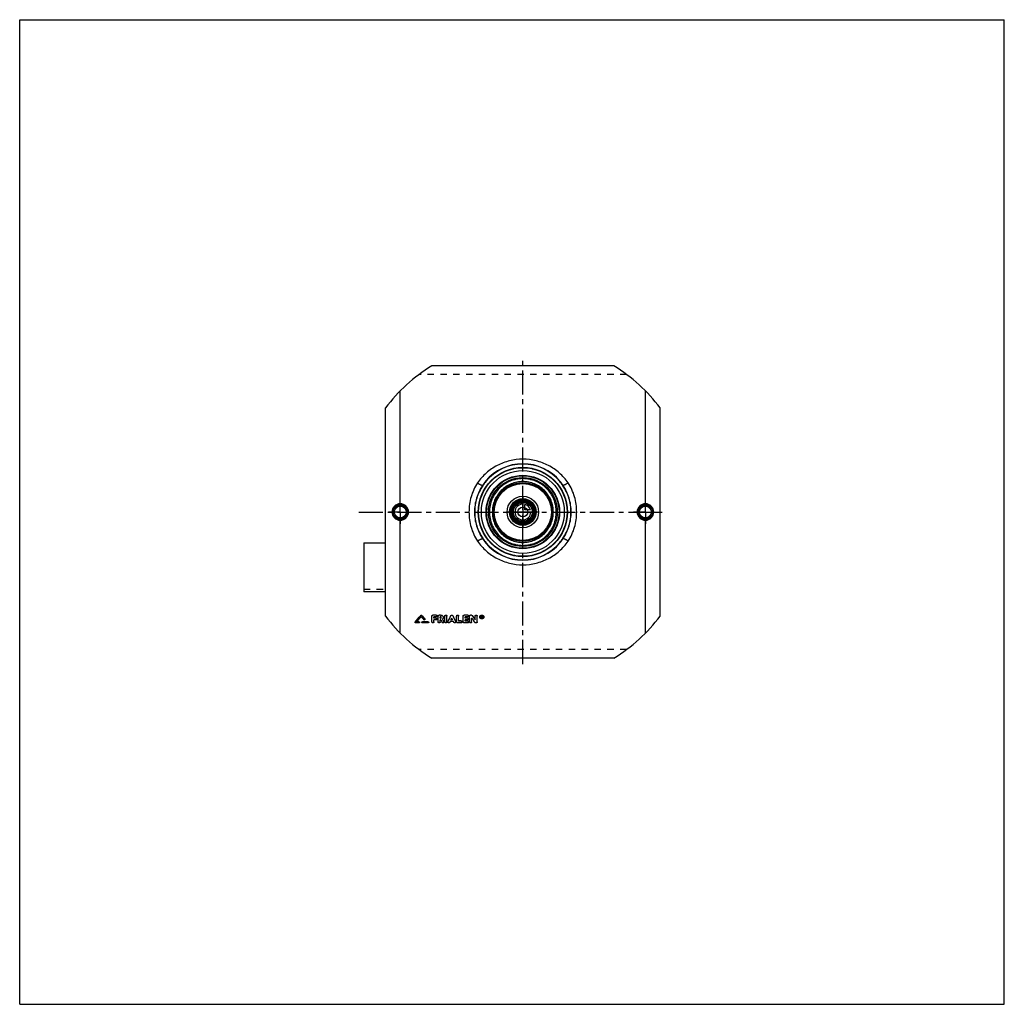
# Model space of a CAD drawing. Header units: millimetres. Extents: x 0 to 1000, y 0 to 1000.
import ezdxf

# ---------------------------------------------------------------- set-up
doc = ezdxf.new("R2010")
doc.units = ezdxf.units.MM
doc.header["$LTSCALE"] = 65.185185
doc.linetypes.add('CENTER', pattern=[0.6, 0.375, -0.075, 0.075, -0.075])
doc.linetypes.add('HIDDEN', pattern=[0.2, 0.1, -0.1])
doc.layers.get('0').update_dxf_attribs({"linetype": 'CONTINUOUS'})
for name, color, linetype in [('ACHSEN_S', 7, 'CONTINUOUS'), ('FASEN', 7, 'CONTINUOUS'), ('KOERPER', 7, 'CONTINUOUS'), ('KONST.EL_MIT_GEO', 7, 'CONTINUOUS'), ('KURVEN', 7, 'CONTINUOUS')]:
    doc.layers.add(name, color=color, linetype=linetype)

msp = doc.modelspace()

# ---------------------------------------------------------------- linework, layer by layer
at = {"color": 7, "linetype": 'Continuous'}
for p, q in [((0, 0), (0, 1000)), ((0, 1000), (1000, 1000)), ((1000, 0), (1000, 1000)), ((0, 0), (1000, 0))]:
    msp.add_line(p, q, dxfattribs=at)
at = {"layer": 'ACHSEN_S', "color": 2, "linetype": 'CENTER'}
for p, q in [((511, 345.6), (511, 657.2)), ((344.5, 500), (655.5, 500))]:
    msp.add_line(p, q, dxfattribs=at)
at = {"layer": 'FASEN', "color": 7, "linetype": 'Continuous'}
for radius in [45, 42.1]:
    msp.add_circle((511, 500), radius, dxfattribs=at)
at = {"layer": 'KOERPER', "color": 2, "linetype": 'CENTER'}
for p, q in [((386.5, 500), (386.5, 512)), ((635.5, 500), (635.5, 512)), ((386.5, 500), (374.5, 500)), ((386.5, 500), (386.5, 488)), ((386.5, 500), (398.5, 500)), ((635.5, 500), (623.5, 500)), ((635.5, 500), (647.5, 500)), ((635.5, 500), (635.5, 488))]:
    msp.add_line(p, q, dxfattribs=at)
at = {"layer": 'KOERPER', "color": 8, "linetype": 'HIDDEN'}
for p in [(349.5, 421.6), (371.5, 418.8)]:
    msp.add_line(p, (371.5, 421.6), dxfattribs=at)
at = {"layer": 'KOERPER', "color": 7, "linetype": 'Continuous'}
msp.add_line((371.5, 418.8), (349.5, 418.8), dxfattribs=at)
msp.add_circle((511, 500), 11.7, dxfattribs=at)
at = {"layer": 'KONST.EL_MIT_GEO', "color": 7, "linetype": 'Continuous'}
for p, q in [((603.6, 648.5), (418.4, 648.5)), ((386.5, 508.4), (386.5, 623)), ((635.5, 508.4), (635.5, 623)), ((371.5, 394.3), (371.5, 605.7)), ((650.5, 394.3), (650.5, 605.7)), ((473.5, 531), (473.3, 531.2)), ((548.5, 531), (548.7, 531.2)), ((386.5, 377), (386.5, 491.6)), ((635.5, 377), (635.5, 491.6)), ((349.5, 468.6), (349.5, 418.8)), ((349.5, 468.6), (371.5, 468.6)), ((473.5, 469), (473.3, 468.8)), ((548.5, 469), (548.7, 468.8)), ((407.3, 395.1), (407.3, 394.9)), ((408.2, 395.1), (408.2, 394.9)), ((411.4, 391.3), (411.4, 391.2)), ((418.7, 388.2), (418.7, 394.3)), ((423, 395.3), (419.7, 395.3)), ((419.7, 395.3), (419.7, 395.2)), ((423, 395.2), (419.7, 395.2)), ((423, 393.4), (420.7, 393.4)), ((420.7, 392.2), (420.7, 393.4)), ((422.7, 392.3), (420.7, 392.3)), ((422.7, 392.2), (420.7, 392.2)), ((422.7, 390.4), (420.7, 390.4)), ((420.7, 388.2), (420.7, 390.4)), ((422.7, 392.3), (422.7, 392.2)), ((423, 395.3), (423, 395.2)), ((425, 388.2), (425, 394.3)), ((427.5, 395.3), (426, 395.3)), ((426, 395.3), (426, 395.2)), ((427.5, 395.2), (426, 395.2)), ((427.5, 393.4), (427, 393.4)), ((427, 392.2), (427, 393.4)), ((427.5, 392.3), (427, 392.3)), ((427.5, 392.2), (427, 392.2)), ((427.7, 390.4), (427, 390.4)), ((427, 388.2), (427, 390.4)), ((427.5, 395.3), (427.5, 395.2)), ((427.5, 392.3), (427.5, 392.2)), ((431.9, 388.2), (431.9, 394.3)), ((433.9, 388.2), (433.9, 394.3)), ((437.9, 394.8), (437.9, 394.6)), ((439.7, 390.4), (438, 390.4)), ((439.6, 390.5), (438.1, 390.5)), ((439.8, 394.8), (439.8, 394.6)), ((443.8, 388.2), (443.8, 394.3)), ((445.8, 389.1), (445.8, 394.3)), ((450.4, 388.2), (450.4, 394.3)), ((455.1, 395.3), (451.4, 395.3)), ((451.4, 395.3), (451.4, 395.2)), ((455.1, 395.2), (451.4, 395.2)), ((455.1, 393.4), (452.4, 393.4)), ((452.4, 392.2), (452.4, 393.4)), ((454.7, 392.3), (452.4, 392.3)), ((454.7, 392.2), (452.4, 392.2)), ((454.7, 390.4), (452.4, 390.4)), ((452.4, 389.1), (452.4, 390.4)), ((454.7, 392.3), (454.7, 392.2)), ((455.1, 395.3), (455.1, 395.2)), ((457, 388.2), (457, 394.3)), ((458.7, 395.3), (458, 395.3)), ((458, 395.3), (458, 395.2)), ((458.7, 395.2), (458, 395.2)), ((458.7, 395.3), (458.7, 395.2)), ((459, 388.2), (459, 392.1)), ((459.5, 394.9), (459.5, 394.8)), ((462.6, 390.4), (462.6, 394.3)), ((464.6, 388.2), (464.6, 394.3)), ((469.3, 394.4), (468.9, 394.4)), ((468.9, 392.2), (468.9, 394.4)), ((469.3, 394.3), (468.9, 394.3)), ((469.2, 392.2), (468.9, 392.2)), ((469.3, 394), (469.2, 394)), ((469.2, 393.4), (469.2, 394)), ((469.3, 393.5), (469.2, 393.5)), ((469.3, 393.4), (469.2, 393.4)), ((469.3, 393.1), (469.2, 393.1)), ((469.2, 392.2), (469.2, 393.1)), ((469.3, 394.4), (469.3, 394.3)), ((469.3, 393.5), (469.3, 393.4)), ((469.5, 393.6), (469.5, 393.8)), ((469.8, 392.2), (469.5, 392.2)), ((469.8, 392.4), (469.6, 393.2)), ((469.8, 393.6), (469.8, 393.8)), ((469.8, 392.4), (469.8, 392.2)), ((401.6, 388.3), (401.6, 388.2)), ((405.5, 387.4), (402.1, 387.4)), ((405.5, 388.4), (403.2, 388.4)), ((405.5, 388.5), (403.3, 388.5)), ((405.5, 388.5), (405.5, 388.4)), ((414.8, 388.5), (409, 388.5)), ((409, 388.5), (409, 388.4)), ((414.8, 388.4), (409, 388.4)), ((414.8, 387.4), (409, 387.4)), ((414.8, 388.5), (414.8, 388.4)), ((430.8, 388.8), (430.8, 388.6)), ((434.9, 388.7), (434.9, 388.6)), ((436.8, 387.9), (437.1, 388.7)), ((440.6, 388.7), (437.1, 388.7)), ((440.9, 387.9), (440.6, 388.7)), ((442.8, 388.7), (442.8, 388.6)), ((448.5, 387.4), (444.8, 387.4)), ((448.5, 389.3), (445.8, 389.3)), ((448.5, 389.1), (445.8, 389.1)), ((448.5, 389.3), (448.5, 389.1)), ((455.1, 387.4), (451.4, 387.4)), ((455.1, 389.3), (452.4, 389.3)), ((455.1, 389.1), (452.4, 389.1)), ((455.1, 389.3), (455.1, 389.1)), ((463.6, 387.4), (463, 387.4)), ((603.6, 351.5), (418.4, 351.5))]:
    msp.add_line(p, q, dxfattribs=at)
at = {"layer": 'KONST.EL_MIT_GEO', "color": 8, "linetype": 'HIDDEN'}
for p, q in [((616.3, 639.8), (405.7, 639.8)), ((407.8, 393.9), (407.8, 393.8)), ((410.5, 390.7), (410.5, 390.6)), ((411.5, 390.9), (411.5, 391)), ((418.7, 394.4), (418.7, 394.3)), ((423, 393.5), (420.7, 393.5)), ((420.7, 393.5), (420.7, 393.4)), ((422.7, 390.5), (420.7, 390.5)), ((420.7, 390.5), (420.7, 390.4)), ((422.7, 390.5), (422.7, 390.4)), ((423, 393.5), (423, 393.4)), ((423.7, 391.3), (423.7, 391.4)), ((424, 394.3), (424, 394.4)), ((425, 394.4), (425, 394.3)), ((427.5, 393.5), (427, 393.5)), ((427, 393.5), (427, 393.4)), ((427.7, 390.5), (427, 390.5)), ((427, 390.5), (427, 390.4)), ((427.5, 393.5), (427.5, 393.4)), ((427.7, 390.5), (427.7, 390.4)), ((428.2, 392.8), (428.2, 392.9)), ((429.5, 391.3), (429.5, 391.1)), ((429.5, 391.2), (429.5, 391.3)), ((429.5, 391.2), (429.5, 391.2)), ((430.2, 392.8), (430.2, 392.9)), ((431.9, 394.4), (431.9, 394.3)), ((433.9, 394.4), (433.9, 394.3)), ((438.1, 390.5), (438, 390.5)), ((438, 390.5), (438, 390.4)), ((438.9, 392.2), (438.9, 392.1)), ((439.7, 390.5), (439.6, 390.5)), ((439.7, 390.5), (439.7, 390.4)), ((443.8, 394.4), (443.8, 394.3)), ((445.8, 394.4), (445.8, 394.3)), ((450.4, 394.4), (450.4, 394.3)), ((455.1, 393.5), (452.4, 393.5)), ((452.4, 393.5), (452.4, 393.4)), ((454.7, 390.5), (452.4, 390.5)), ((452.4, 390.5), (452.4, 390.4)), ((454.7, 390.5), (454.7, 390.4)), ((455.1, 393.5), (455.1, 393.4)), ((455.7, 391.3), (455.7, 391.4)), ((456.1, 394.3), (456.1, 394.4)), ((457, 394.4), (457, 394.3)), ((459, 392.3), (459, 392.1)), ((462.6, 394.4), (462.6, 394.3)), ((464.6, 394.4), (464.6, 394.3)), ((467.2, 393.4), (467.2, 393.3)), ((467.7, 393.4), (467.7, 393.3)), ((469.2, 392.4), (468.9, 392.4)), ((469.3, 394.1), (469.2, 394.1)), ((469.2, 394.1), (469.2, 394)), ((469.3, 393.2), (469.2, 393.2)), ((469.2, 393.2), (469.2, 393.1)), ((469.3, 394.1), (469.3, 394)), ((469.3, 393.2), (469.3, 393.1)), ((469.5, 392.4), (469.3, 393.2)), ((469.5, 393.9), (469.5, 393.8)), ((469.8, 392.4), (469.5, 392.4)), ((469.5, 392.4), (469.5, 392.2)), ((469.6, 393.3), (469.6, 393.2)), ((469.6, 393.2), (469.6, 393.3)), ((469.6, 393.2), (469.6, 393.2)), ((469.8, 393.9), (469.8, 393.8)), ((471, 393.4), (471, 393.3)), ((471.5, 393.4), (471.5, 393.3)), ((401.5, 388), (401.5, 387.9)), ((405.5, 387.5), (402.1, 387.5)), ((402.1, 387.5), (402.1, 387.4)), ((403.3, 388.5), (403.2, 388.5)), ((403.2, 388.5), (403.2, 388.4)), ((405.5, 387.5), (405.5, 387.4)), ((406.1, 387.9), (406.1, 388)), ((408.4, 388), (408.4, 387.9)), ((414.8, 387.5), (409, 387.5)), ((409, 387.5), (409, 387.4)), ((414.8, 387.5), (414.8, 387.4)), ((415.4, 387.9), (415.4, 388)), ((429, 388), (429, 387.9)), ((430.9, 388.2), (430.9, 388.4)), ((434.9, 388.4), (434.9, 388.2)), ((436.8, 388), (437.1, 388.8)), ((436.8, 388), (436.8, 387.9)), ((440.6, 388.8), (437.1, 388.8)), ((437.1, 388.8), (437.1, 388.7)), ((440.6, 388.8), (440.6, 388.7)), ((440.9, 388), (440.6, 388.8)), ((440.9, 388), (440.9, 387.9)), ((442.8, 388.2), (442.8, 388.4)), ((448.5, 387.5), (444.8, 387.5)), ((444.8, 387.5), (444.8, 387.4)), ((448.5, 387.5), (448.5, 387.4)), ((449.4, 388.2), (449.4, 388.4)), ((455.1, 387.5), (451.4, 387.5)), ((451.4, 387.5), (451.4, 387.4)), ((455.1, 387.5), (455.1, 387.4)), ((456.1, 388.2), (456.1, 388.4)), ((462.1, 387.9), (462.1, 387.8)), ((463.6, 387.5), (463, 387.5)), ((463, 387.5), (463, 387.4)), ((463.6, 387.5), (463.6, 387.4)), ((616.3, 360.2), (405.7, 360.2))]:
    msp.add_line(p, q, dxfattribs=at)
at = {"layer": 'KONST.EL_MIT_GEO', "color": 7, "linetype": 'Continuous'}
for centre, radius in [((511, 500), 45.3), ((511, 500), 37.3), ((511, 500), 36.8), ((511, 500), 35), ((511, 500), 30), ((511, 500), 29), ((511, 500), 13.5), ((511, 500), 12.5), ((511, 500), 11.3), ((511, 500), 10.3), ((386.5, 500), 7.05), ((386.5, 500), 6.05), ((511, 500), 5), ((635.5, 500), 7.05), ((635.5, 500), 6.05)]:
    msp.add_circle(centre, radius, dxfattribs=at)
at = {"layer": 'KONST.EL_MIT_GEO', "color": 8, "linetype": 'HIDDEN'}
msp.add_circle((511, 500), 45, dxfattribs=at)
at = {"layer": 'KONST.EL_MIT_GEO', "color": 7, "linetype": 'Continuous'}
for centre, radius, start, end in [((511, 500), 175, 121.9426, 142.8581), ((511, 500), 175, 37.1419, 58.0574), ((511, 500), 49, 39.6163, 140.3837), ((511, 500), 48.7, 39.6163, 140.3837), ((514.2, 497.4), 53.1, 140.3969, 146.2366), ((515.6, 496.2), 54.7, 140.4014, 146.0674), ((506.4, 496.2), 54.7, 33.9325, 39.5987), ((507.8, 497.4), 53.1, 33.7633, 39.6032), ((386.5, 500), 7.43, 90.0315, 180.033), ((386.5, 500), 7.43, 359.9668, 90.2644), ((635.5, 500), 7.43, 89.7356, 180.0332), ((635.5, 500), 7.43, 359.9671, 89.9684), ((386.5, 500), 7.43, 179.9671, 269.9684), ((386.5, 500), 7.43, 269.7356, 0.0332), ((635.5, 500), 7.43, 179.967, 270.2642), ((635.5, 500), 7.43, 270.0315, 0.033), ((514.2, 502.6), 53.1, 213.7633, 219.6032), ((515.6, 503.8), 54.7, 213.9325, 219.5987), ((506.4, 503.8), 54.7, 320.4014, 326.0674), ((507.8, 502.6), 53.1, 320.3969, 326.2366), ((511, 500), 49, 219.6163, 320.3837), ((511, 500), 48.7, 219.6163, 320.3837), ((511, 500), 175, 217.1419, 238.0574), ((-353.7, 1026.7), 989, 319.7946, 320.3047), ((-354.9, 1026.8), 990, 319.8311, 320.3411), ((-352.3, 1025.8), 988.4, 319.8466, 320.2557), ((1172.1, 1029.4), 994.1, 219.7451, 219.9884), ((1175.1, 1031.7), 996.7, 219.6966, 219.9788), ((1176.3, 1031.7), 997.6, 219.6602, 219.9424), ((1322.6, 863), 1012.1, 207.8398, 208.0011), ((1326.7, 864.8), 1014.6, 207.8313, 207.9845), ((1328.9, 865.2), 1016.7, 207.7938, 207.9538), ((-499.2, 857.1), 1045, 333.3703, 333.7397), ((-501.2, 857.4), 1046.9, 333.4, 333.7691), ((1376.9, 857.1), 1045, 206.2603, 206.6297), ((1378.9, 857.4), 1046.9, 206.2309, 206.6), ((1246.8, 947.1), 963.6, 215.1605, 215.4784), ((1258.2, 954.4), 975.2, 215.01, 215.3253), ((1259.6, 954.5), 976.4, 214.9752, 215.2903), ((469, 393.4), 1.3, 182.8688, 193.6955), ((469.3, 393.7), 0.285, 270.1676, 275.5247), ((469.7, 393.4), 1.29, 346.3158, 357.1085), ((511, 500), 175, 301.9426, 322.8581)]:
    msp.add_arc(centre, radius, start, end, dxfattribs=at)
at = {"layer": 'KONST.EL_MIT_GEO', "color": 8, "linetype": 'HIDDEN'}
for centre, radius, start, end in [((-351.1, 1025.8), 987.5, 319.8101, 320.2193), ((1170.9, 1029.4), 993.1, 219.7815, 220.0248), ((1320.8, 862.8), 1010.3, 207.8703, 208.0318), ((427.7, 392.9), 0.553, 352.8233, 0.0046), ((1245.5, 947), 962.4, 215.1954, 215.5134), ((469, 393.4), 1.33, 179.9924, 182.8432), ((469.3, 393.7), 0.2, 353.3647, 0.0414), ((469.7, 393.4), 1.33, 357.1313, 0.0078)]:
    msp.add_arc(centre, radius, start, end, dxfattribs=at)
at = {"layer": 'KONST.EL_MIT_GEO', "color": 7, "linetype": 'Continuous'}
for centre, start_param in [((469.5, 500), -4.25373), ((469.8, 500), -4.25419)]:
    msp.add_ellipse(centre, major_axis=(-46.1, 232.3), ratio=0.09897, start_param=start_param, end_param=-4.24957, dxfattribs=at)
for points, knots in [([(511, 553.6), (506.5, 553.6), (497.5, 552.5), (484.7, 547.7), (473.5, 540), (467.6, 533.2), (465.1, 529.5)], [0, 0, 0, 0, 0.25087, 0.50111, 0.75063, 1, 1, 1, 1]), ([(556.9, 529.5), (554.4, 533.2), (548.5, 540), (537.3, 547.7), (524.5, 552.5), (515.5, 553.6), (511, 553.6)], [0, 0, 0, 0, 0.24937, 0.49889, 0.74912, 1, 1, 1, 1]), ([(545, 500), (545, 502.2), (544.6, 506.7), (542.6, 513.1), (539.5, 519), (535.2, 524.1), (530, 528.3), (524.1, 531.5), (517.7, 533.4), (511, 534.1), (504.4, 533.4), (498, 531.5), (492.1, 528.3), (486.9, 524.1), (482.6, 519), (479.4, 513.1), (477.5, 506.7), (477, 502.2), (477, 500)], [0, 0, 0, 0, 0.06258, 0.12511, 0.18757, 0.25, 0.31242, 0.37489, 0.43742, 0.5, 0.56258, 0.62511, 0.68758, 0.75, 0.81243, 0.87489, 0.93742, 1, 1, 1, 1]), ([(542, 500), (542, 502), (541.6, 506.1), (539.8, 511.9), (536.9, 517.3), (533, 522), (528.3, 525.8), (522.9, 528.7), (517.1, 530.5), (511, 531.1), (504.9, 530.5), (499.1, 528.7), (493.7, 525.8), (489, 522), (485.1, 517.3), (482.2, 511.9), (480.4, 506.1), (480, 502), (480, 500)], [0, 0, 0, 0, 0.06256, 0.12509, 0.18756, 0.25, 0.31243, 0.37491, 0.43744, 0.5, 0.56256, 0.62509, 0.68757, 0.75, 0.81244, 0.87491, 0.93744, 1, 1, 1, 1]), ([(465.1, 529.5), (463.6, 527.3), (461, 522.8), (458.3, 515.5), (456.7, 507.8), (456.1, 500), (456.7, 492.2), (458.3, 484.5), (461, 477.2), (463.6, 472.7), (465.1, 470.5)], [0, 0, 0, 0, 0.12467, 0.24958, 0.37472, 0.5, 0.62528, 0.75042, 0.87533, 1, 1, 1, 1]), ([(470, 526.9), (468.7, 524.9), (466.4, 520.8), (463, 511.9), (461.2, 500), (463, 488.1), (466.4, 479.2), (468.7, 475.1), (470, 473.1)], [0, 0, 0, 0, 0.12515, 0.25031, 0.5, 0.74969, 0.87485, 1, 1, 1, 1]), ([(470.3, 526.7), (469, 524.7), (466.6, 520.6), (464, 514), (462.5, 507.1), (461.9, 500), (462.5, 492.9), (464, 486), (466.6, 479.4), (469, 475.3), (470.3, 473.3)], [0, 0, 0, 0, 0.12499, 0.24998, 0.37499, 0.5, 0.62501, 0.75002, 0.87501, 1, 1, 1, 1]), ([(465.1, 529.5), (465.6, 529.1), (466.5, 528.6), (467.6, 527.9), (468.3, 527.6), (468.9, 527.3), (469.4, 527), (469.7, 526.9), (469.9, 526.9), (470, 526.9), (470, 526.9)], [0, 0, 0, 0, 0.36409, 0.52861, 0.67459, 0.79762, 0.8941, 0.96158, 0.98424, 1, 1, 1, 1]), ([(470.3, 526.7), (470.2, 526.7), (470.1, 526.8), (470, 526.9), (470, 526.9)], [0, 0, 0, 0, 0.67399, 1, 1, 1, 1]), ([(551.7, 526.7), (551.8, 526.7), (551.9, 526.8), (552, 526.9), (552, 526.9)], [0, 0, 0, 0, 0.674, 1, 1, 1, 1]), ([(551.7, 473.3), (553, 475.3), (555.4, 479.4), (558, 486), (559.5, 492.9), (560.1, 500), (559.5, 507.1), (558, 514), (555.4, 520.6), (553, 524.7), (551.7, 526.7)], [0, 0, 0, 0, 0.12499, 0.24998, 0.37499, 0.5, 0.62501, 0.75002, 0.87501, 1, 1, 1, 1]), ([(556.9, 529.5), (556.4, 529.1), (555.5, 528.6), (554.4, 527.9), (553.7, 527.6), (553.1, 527.3), (552.6, 527), (552.3, 526.9), (552.1, 526.9), (552, 526.9), (552, 526.9)], [0, 0, 0, 0, 0.36409, 0.52861, 0.67459, 0.79762, 0.8941, 0.96158, 0.98424, 1, 1, 1, 1]), ([(552, 473.1), (553.3, 475.1), (555.6, 479.2), (559, 488.1), (560.8, 500), (559, 511.9), (555.6, 520.8), (553.3, 524.9), (552, 526.9)], [0, 0, 0, 0, 0.12515, 0.25031, 0.5, 0.74969, 0.87485, 1, 1, 1, 1]), ([(556.9, 470.5), (558.4, 472.7), (561, 477.2), (563.7, 484.5), (565.3, 492.2), (565.9, 500), (565.3, 507.8), (563.7, 515.5), (561, 522.8), (558.4, 527.3), (556.9, 529.5)], [0, 0, 0, 0, 0.12467, 0.24958, 0.37472, 0.5, 0.62528, 0.75042, 0.87533, 1, 1, 1, 1]), ([(386.5, 508.4), (385.4, 508.4), (383.2, 507.9), (380.4, 506.1), (378.6, 503.3), (378.1, 501.1), (378.1, 500)], [0, 0, 0, 0, 0.24958, 0.49952, 0.74971, 1, 1, 1, 1]), ([(378.1, 500), (378.1, 498.9), (378.6, 496.7), (380.4, 493.9), (383.2, 492.1), (385.4, 491.6), (386.5, 491.6)], [0, 0, 0, 0, 0.25029, 0.50048, 0.75042, 1, 1, 1, 1]), ([(386.5, 508.4), (386.5, 508.3), (386.5, 508.1), (386.5, 507.9), (386.5, 507.7), (386.5, 507.6), (386.5, 507.5), (386.5, 507.5), (386.5, 507.4), (386.5, 507.4)], [0, 0, 0, 0, 0.3728, 0.54121, 0.68986, 0.81365, 0.90842, 0.97109, 1, 1, 1, 1]), ([(394.9, 500), (394.9, 501.1), (394.5, 503.3), (392.6, 506.1), (389.8, 508), (387.6, 508.4), (386.5, 508.4)], [0, 0, 0, 0, 0.25, 0.49998, 0.74997, 1, 1, 1, 1]), ([(386.5, 491.6), (387.6, 491.6), (389.8, 492), (392.6, 493.9), (394.5, 496.7), (394.9, 498.9), (394.9, 500)], [0, 0, 0, 0, 0.25003, 0.50002, 0.75, 1, 1, 1, 1]), ([(477, 500), (477, 497.8), (477.5, 493.3), (479.4, 486.9), (482.6, 481), (486.9, 475.9), (492.1, 471.7), (498, 468.5), (504.4, 466.6), (511, 465.9), (517.7, 466.6), (524.1, 468.5), (530, 471.7), (535.2, 475.9), (539.5, 481), (542.6, 486.9), (544.6, 493.3), (545, 497.8), (545, 500)], [0, 0, 0, 0, 0.06258, 0.12511, 0.18757, 0.25, 0.31242, 0.37489, 0.43742, 0.5, 0.56258, 0.62511, 0.68758, 0.75, 0.81243, 0.87489, 0.93742, 1, 1, 1, 1]), ([(480, 500), (480, 498), (480.4, 493.9), (482.2, 488.1), (485.1, 482.7), (489, 478), (493.7, 474.2), (499.1, 471.3), (504.9, 469.5), (511, 468.9), (517.1, 469.5), (522.9, 471.3), (528.3, 474.2), (533, 478), (536.9, 482.7), (539.8, 488.1), (541.6, 493.9), (542, 498), (542, 500)], [0, 0, 0, 0, 0.06256, 0.12509, 0.18756, 0.25, 0.31243, 0.37491, 0.43744, 0.5, 0.56256, 0.62509, 0.68757, 0.75, 0.81244, 0.87491, 0.93744, 1, 1, 1, 1]), ([(635.5, 508.4), (634.4, 508.4), (632.2, 508), (629.4, 506.1), (627.5, 503.3), (627.1, 501.1), (627.1, 500)], [0, 0, 0, 0, 0.25003, 0.50002, 0.75, 1, 1, 1, 1]), ([(627.1, 500), (627.1, 498.9), (627.5, 496.7), (629.4, 493.9), (632.2, 492), (634.4, 491.6), (635.5, 491.6)], [0, 0, 0, 0, 0.25, 0.49998, 0.74997, 1, 1, 1, 1]), ([(635.5, 508.4), (635.5, 508.3), (635.5, 508.1), (635.5, 507.9), (635.5, 507.7), (635.5, 507.6), (635.5, 507.5), (635.5, 507.5), (635.5, 507.4), (635.5, 507.4)], [0, 0, 0, 0, 0.37279, 0.5412, 0.68985, 0.81364, 0.90841, 0.97108, 1, 1, 1, 1]), ([(643.9, 500), (643.9, 501.1), (643.4, 503.3), (641.6, 506.1), (638.8, 507.9), (636.6, 508.4), (635.5, 508.4)], [0, 0, 0, 0, 0.25029, 0.50048, 0.75042, 1, 1, 1, 1]), ([(635.5, 491.6), (636.6, 491.6), (638.8, 492.1), (641.6, 493.9), (643.4, 496.7), (643.9, 498.9), (643.9, 500)], [0, 0, 0, 0, 0.24958, 0.49952, 0.74971, 1, 1, 1, 1]), ([(386.5, 491.6), (386.5, 491.7), (386.5, 491.9), (386.5, 492.1), (386.5, 492.3), (386.5, 492.4), (386.5, 492.5), (386.5, 492.5), (386.5, 492.6), (386.5, 492.6)], [0, 0, 0, 0, 0.3728, 0.54121, 0.68986, 0.81365, 0.90841, 0.97108, 1, 1, 1, 1]), ([(635.5, 491.6), (635.5, 491.7), (635.5, 491.9), (635.5, 492.1), (635.5, 492.3), (635.5, 492.4), (635.5, 492.5), (635.5, 492.5), (635.5, 492.6), (635.5, 492.6)], [0, 0, 0, 0, 0.3728, 0.54121, 0.68986, 0.81365, 0.90843, 0.97109, 1, 1, 1, 1]), ([(465.1, 470.5), (465.6, 470.9), (466.5, 471.4), (467.6, 472.1), (468.3, 472.4), (468.9, 472.7), (469.4, 473), (469.7, 473.1), (469.9, 473.1), (470, 473.1), (470, 473.1)], [0, 0, 0, 0, 0.36409, 0.52861, 0.67459, 0.79762, 0.8941, 0.96158, 0.98424, 1, 1, 1, 1]), ([(465.1, 470.5), (467.6, 466.8), (473.5, 460), (484.7, 452.3), (497.5, 447.5), (506.5, 446.4), (511, 446.4)], [0, 0, 0, 0, 0.24937, 0.49889, 0.74912, 1, 1, 1, 1]), ([(470.3, 473.3), (470.2, 473.3), (470.1, 473.2), (470, 473.1), (470, 473.1)], [0, 0, 0, 0, 0.674, 1, 1, 1, 1]), ([(511, 446.4), (515.5, 446.4), (524.5, 447.5), (537.3, 452.3), (548.5, 460), (554.4, 466.8), (556.9, 470.5)], [0, 0, 0, 0, 0.25087, 0.50111, 0.75063, 1, 1, 1, 1]), ([(551.7, 473.3), (551.8, 473.3), (551.9, 473.2), (552, 473.1), (552, 473.1)], [0, 0, 0, 0, 0.67399, 1, 1, 1, 1]), ([(556.9, 470.5), (556.4, 470.9), (555.5, 471.4), (554.4, 472.1), (553.7, 472.4), (553.1, 472.7), (552.6, 473), (552.3, 473.1), (552.1, 473.1), (552, 473.1), (552, 473.1)], [0, 0, 0, 0, 0.36409, 0.52861, 0.67459, 0.79762, 0.8941, 0.96158, 0.98424, 1, 1, 1, 1]), ([(407.3, 395.1), (407.4, 395.2), (407.8, 395.4), (408.1, 395.2), (408.2, 395.1)], [0, 0, 0, 0, 0.49957, 1, 1, 1, 1]), ([(407.3, 394.9), (407.4, 395.1), (407.8, 395.2), (408.1, 395.1), (408.2, 394.9)], [0, 0, 0, 0, 0.50001, 1, 1, 1, 1]), ([(411.5, 390.9), (411.5, 390.8), (411.4, 390.6), (411.3, 390.4), (411.1, 390.3), (410.7, 390.3), (410.5, 390.5), (410.5, 390.6)], [0, 0, 0, 0, 0.23369, 0.35834, 0.48748, 0.74877, 1, 1, 1, 1]), ([(411.4, 391.3), (411.4, 391.3), (411.5, 391.2), (411.5, 391.1), (411.5, 391)], [0, 0, 0, 0, 0.26438, 1, 1, 1, 1]), ([(411.4, 391.2), (411.4, 391.2), (411.5, 391.1), (411.5, 390.9), (411.5, 390.9)], [0, 0, 0, 0, 0.25714, 1, 1, 1, 1]), ([(418.7, 394.4), (418.7, 394.5), (418.8, 394.8), (419, 395.1), (419.4, 395.3), (419.6, 395.3), (419.7, 395.3)], [0, 0, 0, 0, 0.23683, 0.48197, 0.73684, 1, 1, 1, 1]), ([(418.7, 394.3), (418.7, 394.4), (418.8, 394.6), (419, 394.9), (419.4, 395.1), (419.6, 395.2), (419.7, 395.2)], [0, 0, 0, 0, 0.23652, 0.4812, 0.73686, 1, 1, 1, 1]), ([(422.7, 392.3), (422.8, 392.3), (423.1, 392.2), (423.4, 392.1), (423.6, 391.8), (423.7, 391.5), (423.7, 391.4)], [0, 0, 0, 0, 0.26748, 0.51964, 0.7665, 1, 1, 1, 1]), ([(422.7, 392.2), (422.8, 392.2), (423.1, 392.1), (423.4, 391.9), (423.6, 391.6), (423.7, 391.4), (423.7, 391.3)], [0, 0, 0, 0, 0.264, 0.52002, 0.76438, 1, 1, 1, 1]), ([(423.7, 391.3), (423.7, 391.2), (423.6, 390.9), (423.4, 390.6), (423.1, 390.4), (422.8, 390.4), (422.7, 390.4)], [0, 0, 0, 0, 0.23563, 0.47981, 0.73581, 1, 1, 1, 1]), ([(423, 395.3), (423.2, 395.3), (423.4, 395.3), (423.7, 395.1), (424, 394.8), (424, 394.5), (424, 394.4)], [0, 0, 0, 0, 0.26656, 0.51834, 0.76557, 1, 1, 1, 1]), ([(423, 395.2), (423.2, 395.2), (423.4, 395.1), (423.7, 394.9), (424, 394.6), (424, 394.4), (424, 394.3)], [0, 0, 0, 0, 0.26315, 0.51879, 0.76349, 1, 1, 1, 1]), ([(424, 394.3), (424, 394.2), (424, 393.9), (423.7, 393.6), (423.4, 393.4), (423.2, 393.4), (423, 393.4)], [0, 0, 0, 0, 0.23653, 0.48104, 0.73666, 1, 1, 1, 1]), ([(425, 394.4), (425, 394.5), (425.1, 394.8), (425.3, 395.1), (425.6, 395.3), (425.9, 395.3), (426, 395.3)], [0, 0, 0, 0, 0.23683, 0.48197, 0.73684, 1, 1, 1, 1]), ([(425, 394.3), (425, 394.4), (425.1, 394.6), (425.3, 394.9), (425.6, 395.1), (425.9, 395.2), (426, 395.2)], [0, 0, 0, 0, 0.23652, 0.4812, 0.73686, 1, 1, 1, 1]), ([(427.5, 395.3), (427.9, 395.3), (428.6, 395.2), (429.5, 394.7), (430.1, 393.9), (430.2, 393.2), (430.2, 392.9)], [0, 0, 0, 0, 0.26375, 0.5185, 0.76334, 1, 1, 1, 1]), ([(427.5, 395.2), (427.9, 395.2), (428.6, 395), (429.5, 394.5), (430.1, 393.7), (430.2, 393.1), (430.2, 392.8)], [0, 0, 0, 0, 0.2634, 0.51929, 0.76395, 1, 1, 1, 1]), ([(428.2, 392.8), (428.2, 392.9), (428.2, 393), (428, 393.3), (427.7, 393.4), (427.5, 393.4)], [0, 0, 0, 0, 0.23806, 0.48464, 1, 1, 1, 1]), ([(427.5, 392.2), (427.7, 392.2), (428, 392.2), (428.2, 392.5), (428.2, 392.7), (428.2, 392.8)], [0, 0, 0, 0, 0.51548, 0.76193, 1, 1, 1, 1]), ([(427.5, 392.3), (427.7, 392.3), (428, 392.4), (428.2, 392.6), (428.2, 392.8), (428.2, 392.8)], [0, 0, 0, 0, 0.51421, 0.7606, 1, 1, 1, 1]), ([(430.2, 392.8), (430.2, 392.5), (430.1, 391.8), (429.7, 391.3), (429.5, 391.1)], [0, 0, 0, 0, 0.49188, 1, 1, 1, 1]), ([(431.9, 394.4), (431.9, 394.5), (431.9, 394.8), (432.2, 395.1), (432.5, 395.3), (432.9, 395.3), (433.3, 395.3), (433.6, 395.1), (433.8, 394.8), (433.9, 394.5), (433.9, 394.4)], [0, 0, 0, 0, 0.11985, 0.24035, 0.36946, 0.49977, 0.63141, 0.75949, 0.88056, 1, 1, 1, 1]), ([(431.9, 394.3), (431.9, 394.4), (431.9, 394.6), (432.2, 394.9), (432.5, 395.1), (432.9, 395.2), (433.3, 395.1), (433.6, 394.9), (433.8, 394.6), (433.9, 394.4), (433.9, 394.3)], [0, 0, 0, 0, 0.11825, 0.24058, 0.36842, 0.49999, 0.63157, 0.75941, 0.88174, 1, 1, 1, 1]), ([(437.9, 394.8), (438, 394.9), (438.3, 395.2), (438.9, 395.3), (439.4, 395.2), (439.7, 394.9), (439.8, 394.8)], [0, 0, 0, 0, 0.24454, 0.5007, 0.75543, 1, 1, 1, 1]), ([(437.9, 394.6), (438, 394.8), (438.3, 395.1), (438.9, 395.2), (439.4, 395.1), (439.7, 394.8), (439.8, 394.6)], [0, 0, 0, 0, 0.24311, 0.49999, 0.75688, 1, 1, 1, 1]), ([(443.8, 394.4), (443.8, 394.5), (443.9, 394.8), (444.1, 395.1), (444.4, 395.3), (444.8, 395.3), (445.2, 395.3), (445.5, 395.1), (445.8, 394.8), (445.8, 394.5), (445.8, 394.4)], [0, 0, 0, 0, 0.11985, 0.24035, 0.36946, 0.49977, 0.63141, 0.75949, 0.88056, 1, 1, 1, 1]), ([(443.8, 394.3), (443.8, 394.4), (443.9, 394.6), (444.1, 394.9), (444.4, 395.1), (444.8, 395.2), (445.2, 395.1), (445.5, 394.9), (445.8, 394.6), (445.8, 394.4), (445.8, 394.3)], [0, 0, 0, 0, 0.11825, 0.24058, 0.36842, 0.49999, 0.63157, 0.75941, 0.88174, 1, 1, 1, 1]), ([(450.4, 394.4), (450.4, 394.5), (450.5, 394.8), (450.7, 395.1), (451, 395.3), (451.3, 395.3), (451.4, 395.3)], [0, 0, 0, 0, 0.23683, 0.48197, 0.73684, 1, 1, 1, 1]), ([(450.4, 394.3), (450.4, 394.4), (450.5, 394.6), (450.7, 394.9), (451, 395.1), (451.3, 395.2), (451.4, 395.2)], [0, 0, 0, 0, 0.23652, 0.4812, 0.73686, 1, 1, 1, 1]), ([(454.7, 392.3), (454.9, 392.3), (455.1, 392.2), (455.4, 392.1), (455.7, 391.8), (455.7, 391.5), (455.7, 391.4)], [0, 0, 0, 0, 0.26748, 0.51964, 0.7665, 1, 1, 1, 1]), ([(454.7, 392.2), (454.9, 392.2), (455.1, 392.1), (455.4, 391.9), (455.7, 391.6), (455.7, 391.4), (455.7, 391.3)], [0, 0, 0, 0, 0.264, 0.52002, 0.76438, 1, 1, 1, 1]), ([(455.7, 391.3), (455.7, 391.2), (455.7, 390.9), (455.4, 390.6), (455.1, 390.4), (454.9, 390.4), (454.7, 390.4)], [0, 0, 0, 0, 0.23563, 0.47981, 0.73581, 1, 1, 1, 1]), ([(455.1, 395.3), (455.2, 395.3), (455.4, 395.3), (455.8, 395.1), (456, 394.8), (456.1, 394.5), (456.1, 394.4)], [0, 0, 0, 0, 0.26656, 0.51834, 0.76557, 1, 1, 1, 1]), ([(455.1, 395.2), (455.2, 395.2), (455.4, 395.1), (455.8, 394.9), (456, 394.6), (456.1, 394.4), (456.1, 394.3)], [0, 0, 0, 0, 0.26315, 0.51879, 0.76349, 1, 1, 1, 1]), ([(456.1, 394.3), (456.1, 394.2), (456, 393.9), (455.8, 393.6), (455.4, 393.4), (455.2, 393.4), (455.1, 393.4)], [0, 0, 0, 0, 0.23653, 0.48104, 0.73666, 1, 1, 1, 1]), ([(457, 394.4), (457, 394.5), (457.1, 394.8), (457.3, 395.1), (457.6, 395.3), (457.9, 395.3), (458, 395.3)], [0, 0, 0, 0, 0.23683, 0.48197, 0.73684, 1, 1, 1, 1]), ([(457, 394.3), (457, 394.4), (457.1, 394.6), (457.3, 394.9), (457.6, 395.1), (457.9, 395.2), (458, 395.2)], [0, 0, 0, 0, 0.23652, 0.4812, 0.73686, 1, 1, 1, 1]), ([(458.7, 395.3), (458.9, 395.3), (459.2, 395.2), (459.4, 395), (459.5, 394.9)], [0, 0, 0, 0, 0.51107, 1, 1, 1, 1]), ([(458.7, 395.2), (458.9, 395.2), (459.2, 395.1), (459.4, 394.9), (459.5, 394.8)], [0, 0, 0, 0, 0.51116, 1, 1, 1, 1]), ([(462.6, 394.4), (462.6, 394.5), (462.7, 394.8), (462.9, 395.1), (463.2, 395.3), (463.6, 395.3), (464, 395.3), (464.3, 395.1), (464.6, 394.8), (464.6, 394.5), (464.6, 394.4)], [0, 0, 0, 0, 0.11985, 0.24035, 0.36946, 0.49977, 0.63141, 0.75949, 0.88056, 1, 1, 1, 1]), ([(462.6, 394.3), (462.6, 394.4), (462.7, 394.6), (462.9, 394.9), (463.2, 395.1), (463.6, 395.2), (464, 395.1), (464.3, 394.9), (464.6, 394.6), (464.6, 394.4), (464.6, 394.3)], [0, 0, 0, 0, 0.11825, 0.24058, 0.36842, 0.49999, 0.63157, 0.75941, 0.88174, 1, 1, 1, 1]), ([(467.2, 393.4), (467.2, 393.6), (467.3, 394.2), (467.8, 394.8), (468.5, 395.2), (469.4, 395.4), (470.2, 395.2), (470.9, 394.8), (471.4, 394.2), (471.5, 393.6), (471.5, 393.4)], [0, 0, 0, 0, 0.11889, 0.2404, 0.36871, 0.49997, 0.6316, 0.75958, 0.88148, 1, 1, 1, 1]), ([(467.2, 393.3), (467.2, 393.5), (467.3, 394), (467.8, 394.7), (468.5, 395.1), (469.4, 395.2), (470.2, 395.1), (470.9, 394.7), (471.4, 394), (471.5, 393.5), (471.5, 393.3)], [0, 0, 0, 0, 0.11809, 0.24043, 0.36834, 0.5, 0.63166, 0.75957, 0.8819, 1, 1, 1, 1]), ([(471.5, 393.3), (471.5, 393), (471.4, 392.5), (470.9, 391.9), (470.2, 391.4), (469.4, 391.3), (468.5, 391.4), (467.8, 391.9), (467.3, 392.5), (467.2, 393), (467.2, 393.3)], [0, 0, 0, 0, 0.1181, 0.24025, 0.36814, 0.5, 0.63186, 0.75975, 0.8819, 1, 1, 1, 1]), ([(471, 393.3), (471, 393.4), (470.9, 393.8), (470.5, 394.3), (470, 394.6), (469.4, 394.8), (468.7, 394.6), (468.2, 394.3), (467.8, 393.8), (467.7, 393.4), (467.7, 393.3)], [0, 0, 0, 0, 0.1181, 0.24041, 0.36832, 0.5, 0.63168, 0.75959, 0.88191, 1, 1, 1, 1]), ([(467.7, 393.3), (467.7, 393.1), (467.8, 392.7), (468.2, 392.2), (468.7, 391.9), (469.4, 391.7), (470, 391.9), (470.5, 392.2), (470.9, 392.7), (471, 393.1), (471, 393.3)], [0, 0, 0, 0, 0.1181, 0.24027, 0.36816, 0.5, 0.63184, 0.75973, 0.8819, 1, 1, 1, 1]), ([(467.7, 393.1), (467.8, 392.9), (467.9, 392.6), (468.3, 392.2), (468.8, 392), (469.4, 391.9), (469.9, 392), (470.4, 392.2), (470.8, 392.6), (470.9, 392.9), (471, 393.1)], [0, 0, 0, 0, 0.11975, 0.24117, 0.36986, 0.50035, 0.63012, 0.75925, 0.88063, 1, 1, 1, 1]), ([(469.3, 394.4), (469.4, 394.4), (469.6, 394.3), (469.8, 394.1), (469.8, 394), (469.8, 393.9)], [0, 0, 0, 0, 0.51425, 0.7603, 1, 1, 1, 1]), ([(469.3, 394.3), (469.4, 394.3), (469.6, 394.2), (469.8, 394), (469.8, 393.8), (469.8, 393.8)], [0, 0, 0, 0, 0.51494, 0.7616, 1, 1, 1, 1]), ([(469.5, 393.8), (469.5, 393.9), (469.4, 394), (469.3, 394), (469.3, 394)], [0, 0, 0, 0, 0.48427, 1, 1, 1, 1]), ([(469.3, 393.5), (469.3, 393.5), (469.4, 393.5), (469.5, 393.7), (469.5, 393.7)], [0, 0, 0, 0, 0.51717, 1, 1, 1, 1]), ([(469.3, 393.4), (469.4, 393.4), (469.5, 393.4), (469.5, 393.5), (469.5, 393.6)], [0, 0, 0, 0, 0.51975, 1, 1, 1, 1]), ([(469.8, 393.6), (469.8, 393.5), (469.8, 393.3), (469.7, 393.2), (469.6, 393.2)], [0, 0, 0, 0, 0.48839, 1, 1, 1, 1]), ([(401.5, 388), (401.5, 388.1), (401.5, 388.2), (401.6, 388.3), (401.6, 388.3)], [0, 0, 0, 0, 0.24062, 1, 1, 1, 1]), ([(401.5, 387.9), (401.5, 388), (401.5, 388.1), (401.6, 388.2), (401.6, 388.2)], [0, 0, 0, 0, 0.74247, 1, 1, 1, 1]), ([(402.1, 387.4), (401.9, 387.4), (401.7, 387.5), (401.5, 387.7), (401.5, 387.8), (401.5, 387.9)], [0, 0, 0, 0, 0.51761, 0.76345, 1, 1, 1, 1]), ([(405.5, 388.5), (405.7, 388.5), (405.9, 388.5), (406.1, 388.2), (406.1, 388.1), (406.1, 388)], [0, 0, 0, 0, 0.51597, 0.76567, 1, 1, 1, 1]), ([(405.5, 388.4), (405.7, 388.4), (405.9, 388.3), (406.1, 388.1), (406.1, 388), (406.1, 387.9)], [0, 0, 0, 0, 0.51749, 0.76348, 1, 1, 1, 1]), ([(406.1, 387.9), (406.1, 387.8), (406.1, 387.7), (405.9, 387.5), (405.7, 387.4), (405.5, 387.4)], [0, 0, 0, 0, 0.23655, 0.48244, 1, 1, 1, 1]), ([(408.4, 388), (408.4, 388.1), (408.5, 388.2), (408.6, 388.5), (408.9, 388.5), (409, 388.5)], [0, 0, 0, 0, 0.23585, 0.48366, 1, 1, 1, 1]), ([(408.4, 387.9), (408.4, 388), (408.5, 388.1), (408.6, 388.3), (408.9, 388.4), (409, 388.4)], [0, 0, 0, 0, 0.23655, 0.48255, 1, 1, 1, 1]), ([(409, 387.4), (408.9, 387.4), (408.6, 387.5), (408.5, 387.7), (408.4, 387.8), (408.4, 387.9)], [0, 0, 0, 0, 0.5176, 0.76348, 1, 1, 1, 1]), ([(414.8, 388.5), (414.9, 388.5), (415.2, 388.5), (415.3, 388.2), (415.4, 388.1), (415.4, 388)], [0, 0, 0, 0, 0.51597, 0.76567, 1, 1, 1, 1]), ([(414.8, 388.4), (414.9, 388.4), (415.2, 388.3), (415.3, 388.1), (415.4, 388), (415.4, 387.9)], [0, 0, 0, 0, 0.51749, 0.76348, 1, 1, 1, 1]), ([(415.4, 387.9), (415.4, 387.8), (415.3, 387.7), (415.2, 387.5), (414.9, 387.4), (414.8, 387.4)], [0, 0, 0, 0, 0.23655, 0.48244, 1, 1, 1, 1]), ([(420.7, 388.2), (420.7, 388.1), (420.7, 387.9), (420.4, 387.6), (420.1, 387.4), (419.7, 387.4), (419.4, 387.4), (419, 387.6), (418.8, 387.9), (418.7, 388.1), (418.7, 388.2)], [0, 0, 0, 0, 0.11734, 0.23924, 0.36746, 0.5, 0.63254, 0.76076, 0.88266, 1, 1, 1, 1]), ([(427, 388.2), (427, 388.1), (426.9, 387.9), (426.7, 387.6), (426.4, 387.4), (426, 387.4), (425.6, 387.4), (425.3, 387.6), (425.1, 387.9), (425, 388.1), (425, 388.2)], [0, 0, 0, 0, 0.11734, 0.23924, 0.36746, 0.5, 0.63254, 0.76076, 0.88266, 1, 1, 1, 1]), ([(430.9, 388.2), (430.9, 388.1), (430.9, 387.9), (430.6, 387.6), (430.1, 387.3), (429.5, 387.4), (429.1, 387.7), (429, 387.9)], [0, 0, 0, 0, 0.11718, 0.2379, 0.49169, 0.75372, 1, 1, 1, 1]), ([(430.8, 388.8), (430.8, 388.7), (430.9, 388.6), (430.9, 388.5), (430.9, 388.4)], [0, 0, 0, 0, 0.25685, 1, 1, 1, 1]), ([(430.8, 388.6), (430.8, 388.6), (430.9, 388.5), (430.9, 388.3), (430.9, 388.2)], [0, 0, 0, 0, 0.2537, 1, 1, 1, 1]), ([(433.9, 388.2), (433.9, 388.1), (433.8, 387.9), (433.6, 387.6), (433.3, 387.4), (432.9, 387.4), (432.5, 387.4), (432.2, 387.6), (431.9, 387.9), (431.9, 388.1), (431.9, 388.2)], [0, 0, 0, 0, 0.11734, 0.23924, 0.36746, 0.5, 0.63254, 0.76076, 0.88266, 1, 1, 1, 1]), ([(434.9, 388.4), (434.9, 388.5), (434.9, 388.6), (434.9, 388.7), (434.9, 388.7)], [0, 0, 0, 0, 0.74562, 1, 1, 1, 1]), ([(436.8, 387.9), (436.7, 387.7), (436.3, 387.4), (435.6, 387.3), (435.1, 387.6), (434.9, 387.9), (434.9, 388.1), (434.9, 388.2)], [0, 0, 0, 0, 0.24576, 0.50779, 0.76189, 0.88274, 1, 1, 1, 1]), ([(442.8, 388.2), (442.8, 388.1), (442.8, 387.9), (442.6, 387.6), (442.1, 387.3), (441.4, 387.4), (441, 387.7), (440.9, 387.9)], [0, 0, 0, 0, 0.11726, 0.2381, 0.49221, 0.75424, 1, 1, 1, 1]), ([(442.8, 388.7), (442.8, 388.7), (442.8, 388.6), (442.8, 388.5), (442.8, 388.4)], [0, 0, 0, 0, 0.25651, 1, 1, 1, 1]), ([(444.8, 387.4), (444.7, 387.4), (444.4, 387.4), (444.1, 387.6), (443.9, 387.9), (443.8, 388.1), (443.8, 388.2)], [0, 0, 0, 0, 0.26509, 0.52152, 0.76532, 1, 1, 1, 1]), ([(448.5, 389.3), (448.6, 389.3), (448.8, 389.2), (449.2, 389), (449.4, 388.7), (449.4, 388.5), (449.4, 388.4)], [0, 0, 0, 0, 0.26828, 0.52075, 0.76737, 1, 1, 1, 1]), ([(448.5, 389.1), (448.7, 389.1), (449.1, 389), (449.4, 388.6), (449.4, 388.4), (449.4, 388.2)], [0, 0, 0, 0, 0.5173, 0.76335, 1, 1, 1, 1]), ([(449.4, 388.2), (449.4, 388.1), (449.4, 387.9), (449.1, 387.5), (448.7, 387.4), (448.5, 387.4)], [0, 0, 0, 0, 0.23664, 0.48251, 1, 1, 1, 1]), ([(451.4, 387.4), (451.3, 387.4), (451, 387.4), (450.7, 387.6), (450.5, 387.9), (450.4, 388.1), (450.4, 388.2)], [0, 0, 0, 0, 0.26509, 0.52152, 0.76532, 1, 1, 1, 1]), ([(455.1, 389.3), (455.2, 389.3), (455.4, 389.2), (455.8, 389), (456, 388.7), (456.1, 388.5), (456.1, 388.4)], [0, 0, 0, 0, 0.26828, 0.52075, 0.76737, 1, 1, 1, 1]), ([(455.1, 389.1), (455.3, 389.1), (455.7, 389), (456, 388.6), (456.1, 388.4), (456.1, 388.2)], [0, 0, 0, 0, 0.5173, 0.76335, 1, 1, 1, 1]), ([(456.1, 388.2), (456.1, 388.1), (456, 387.9), (455.7, 387.5), (455.3, 387.4), (455.1, 387.4)], [0, 0, 0, 0, 0.23664, 0.48251, 1, 1, 1, 1]), ([(459, 388.2), (459, 388.1), (459, 387.9), (458.7, 387.6), (458.4, 387.4), (458, 387.4), (457.6, 387.4), (457.3, 387.6), (457.1, 387.9), (457, 388.1), (457, 388.2)], [0, 0, 0, 0, 0.11734, 0.23924, 0.36746, 0.5, 0.63254, 0.76076, 0.88266, 1, 1, 1, 1]), ([(463, 387.4), (462.8, 387.4), (462.5, 387.4), (462.2, 387.7), (462.1, 387.8)], [0, 0, 0, 0, 0.51285, 1, 1, 1, 1]), ([(464.6, 388.2), (464.6, 388.1), (464.6, 387.9), (464.3, 387.6), (464, 387.4), (463.7, 387.4), (463.6, 387.4)], [0, 0, 0, 0, 0.23469, 0.47851, 0.73493, 1, 1, 1, 1])]:
    msp.add_open_spline(points, degree=3, knots=knots, dxfattribs=at)
at = {"layer": 'KONST.EL_MIT_GEO', "color": 8, "linetype": 'HIDDEN'}
for points, knots in [([(411.5, 391), (411.5, 390.9), (411.4, 390.7), (411.3, 390.6), (411.1, 390.5), (410.7, 390.5), (410.5, 390.6), (410.5, 390.7)], [0, 0, 0, 0, 0.23502, 0.35764, 0.48598, 0.74728, 1, 1, 1, 1]), ([(423.7, 391.4), (423.7, 391.3), (423.6, 391.1), (423.4, 390.8), (423.1, 390.6), (422.8, 390.5), (422.7, 390.5)], [0, 0, 0, 0, 0.23571, 0.48029, 0.73345, 1, 1, 1, 1]), ([(424, 394.4), (424, 394.3), (424, 394.1), (423.7, 393.8), (423.4, 393.6), (423.2, 393.5), (423, 393.5)], [0, 0, 0, 0, 0.23665, 0.48159, 0.73438, 1, 1, 1, 1]), ([(428.2, 392.9), (428.2, 393), (428.2, 393.2), (428, 393.4), (427.7, 393.5), (427.5, 393.5)], [0, 0, 0, 0, 0.2361, 0.48585, 1, 1, 1, 1]), ([(430.2, 392.9), (430.2, 392.6), (430.1, 392), (429.7, 391.5), (429.5, 391.3)], [0, 0, 0, 0, 0.49033, 1, 1, 1, 1]), ([(455.7, 391.4), (455.7, 391.3), (455.7, 391.1), (455.4, 390.8), (455.1, 390.6), (454.9, 390.5), (454.7, 390.5)], [0, 0, 0, 0, 0.23571, 0.48029, 0.73345, 1, 1, 1, 1]), ([(456.1, 394.4), (456.1, 394.3), (456, 394.1), (455.8, 393.8), (455.4, 393.6), (455.2, 393.5), (455.1, 393.5)], [0, 0, 0, 0, 0.23665, 0.48159, 0.73438, 1, 1, 1, 1]), ([(471.5, 393.4), (471.5, 393.1), (471.4, 392.6), (470.9, 392), (470.2, 391.6), (469.4, 391.4), (468.5, 391.6), (467.8, 392), (467.3, 392.6), (467.2, 393.1), (467.2, 393.4)], [0, 0, 0, 0, 0.11889, 0.24022, 0.3685, 0.49997, 0.63181, 0.75977, 0.88149, 1, 1, 1, 1]), ([(471, 393.4), (471, 393.6), (470.9, 394), (470.5, 394.5), (470, 394.8), (469.4, 394.9), (468.7, 394.8), (468.2, 394.5), (467.8, 394), (467.7, 393.6), (467.7, 393.4)], [0, 0, 0, 0, 0.11873, 0.2404, 0.36838, 0.50003, 0.63101, 0.75964, 0.88077, 1, 1, 1, 1]), ([(469.5, 393.9), (469.5, 394), (469.5, 394.1), (469.3, 394.1), (469.3, 394.1)], [0, 0, 0, 0, 0.47825, 1, 1, 1, 1]), ([(469.8, 393.7), (469.8, 393.7), (469.8, 393.5), (469.7, 393.4), (469.6, 393.3)], [0, 0, 0, 0, 0.48595, 1, 1, 1, 1]), ([(402.1, 387.5), (401.9, 387.5), (401.7, 387.6), (401.5, 387.8), (401.5, 388), (401.5, 388)], [0, 0, 0, 0, 0.51572, 0.76537, 1, 1, 1, 1]), ([(406.1, 388), (406.1, 388), (406.1, 387.8), (405.9, 387.6), (405.7, 387.5), (405.5, 387.5)], [0, 0, 0, 0, 0.23585, 0.48355, 1, 1, 1, 1]), ([(409, 387.5), (408.9, 387.5), (408.6, 387.6), (408.5, 387.8), (408.4, 388), (408.4, 388)], [0, 0, 0, 0, 0.51609, 0.76567, 1, 1, 1, 1]), ([(415.4, 388), (415.4, 388), (415.3, 387.8), (415.2, 387.6), (414.9, 387.5), (414.8, 387.5)], [0, 0, 0, 0, 0.23585, 0.48355, 1, 1, 1, 1]), ([(420.7, 388.4), (420.7, 388.3), (420.7, 388), (420.4, 387.8), (420.1, 387.6), (419.7, 387.5), (419.4, 387.6), (419, 387.8), (418.8, 388), (418.7, 388.3), (418.7, 388.4)], [0, 0, 0, 0, 0.11886, 0.23892, 0.36853, 0.49993, 0.63247, 0.76091, 0.8817, 1, 1, 1, 1]), ([(427, 388.4), (427, 388.3), (426.9, 388), (426.7, 387.8), (426.4, 387.6), (426, 387.5), (425.6, 387.6), (425.3, 387.8), (425.1, 388), (425, 388.3), (425, 388.4)], [0, 0, 0, 0, 0.11886, 0.23892, 0.36853, 0.49993, 0.63247, 0.76091, 0.8817, 1, 1, 1, 1]), ([(430.9, 388.4), (430.9, 388.3), (430.9, 388.1), (430.6, 387.7), (430.2, 387.5), (429.8, 387.5), (429.4, 387.6), (429.1, 387.8), (429, 388)], [0, 0, 0, 0, 0.11492, 0.23661, 0.48851, 0.62295, 0.75338, 1, 1, 1, 1]), ([(433.9, 388.4), (433.9, 388.3), (433.8, 388), (433.6, 387.8), (433.3, 387.6), (432.9, 387.5), (432.5, 387.6), (432.2, 387.8), (431.9, 388), (431.9, 388.3), (431.9, 388.4)], [0, 0, 0, 0, 0.11886, 0.23892, 0.36853, 0.49993, 0.63247, 0.76091, 0.8817, 1, 1, 1, 1]), ([(436.8, 388), (436.7, 387.9), (436.4, 387.6), (436, 387.5), (435.5, 387.5), (435.1, 387.7), (434.9, 388.1), (434.9, 388.3), (434.9, 388.4)], [0, 0, 0, 0, 0.24556, 0.3773, 0.5111, 0.7639, 0.88412, 1, 1, 1, 1]), ([(442.8, 388.4), (442.8, 388.3), (442.8, 388.1), (442.6, 387.7), (442.2, 387.5), (441.7, 387.5), (441.3, 387.6), (441, 387.9), (440.9, 388)], [0, 0, 0, 0, 0.11508, 0.23673, 0.48902, 0.62352, 0.75396, 1, 1, 1, 1]), ([(444.8, 387.5), (444.7, 387.5), (444.4, 387.6), (444.1, 387.8), (443.9, 388), (443.8, 388.3), (443.8, 388.4)], [0, 0, 0, 0, 0.26534, 0.52215, 0.7652, 1, 1, 1, 1]), ([(449.4, 388.4), (449.4, 388.3), (449.4, 388), (449.1, 387.7), (448.7, 387.5), (448.5, 387.5)], [0, 0, 0, 0, 0.23659, 0.48283, 1, 1, 1, 1]), ([(451.4, 387.5), (451.3, 387.5), (451, 387.6), (450.7, 387.8), (450.5, 388), (450.4, 388.3), (450.4, 388.4)], [0, 0, 0, 0, 0.26534, 0.52215, 0.7652, 1, 1, 1, 1]), ([(456.1, 388.4), (456.1, 388.3), (456, 388), (455.7, 387.7), (455.3, 387.5), (455.1, 387.5)], [0, 0, 0, 0, 0.23659, 0.48283, 1, 1, 1, 1]), ([(459, 388.4), (459, 388.3), (459, 388), (458.7, 387.8), (458.4, 387.6), (458, 387.5), (457.6, 387.6), (457.3, 387.8), (457.1, 388), (457, 388.3), (457, 388.4)], [0, 0, 0, 0, 0.11886, 0.23892, 0.36853, 0.49993, 0.63247, 0.76091, 0.8817, 1, 1, 1, 1]), ([(463, 387.5), (462.8, 387.5), (462.5, 387.6), (462.2, 387.8), (462.1, 387.9)], [0, 0, 0, 0, 0.51285, 1, 1, 1, 1]), ([(464.6, 388.4), (464.6, 388.3), (464.6, 388), (464.3, 387.8), (464, 387.6), (463.7, 387.5), (463.6, 387.5)], [0, 0, 0, 0, 0.23491, 0.47913, 0.73478, 1, 1, 1, 1])]:
    msp.add_open_spline(points, degree=3, knots=knots, dxfattribs=at)
for points in [[(438, 390.5), (438.3, 391.1), (438.6, 391.7), (438.9, 392.2)], [(439.7, 390.5), (439.4, 391.1), (439.1, 391.7), (438.9, 392.2)]]:
    msp.add_open_spline(points, degree=3, dxfattribs=at)
at = {"layer": 'KONST.EL_MIT_GEO', "color": 7, "linetype": 'Continuous'}
for points in [[(438, 390.4), (438.3, 391), (438.6, 391.5), (438.9, 392.1)], [(439.7, 390.4), (439.4, 391), (439.1, 391.5), (438.9, 392.1)], [(469.5, 393.8), (469.5, 393.8), (469.5, 393.8), (469.5, 393.8)], [(434.9, 388.2), (434.9, 388.4), (434.9, 388.5), (434.9, 388.6)], [(442.8, 388.6), (442.8, 388.5), (442.8, 388.4), (442.8, 388.2)]]:
    msp.add_open_spline(points, degree=3, dxfattribs=at)
at = {"layer": 'KURVEN', "color": 40, "linetype": 'Continuous'}
for p, q in [((511, 516), (511, 484)), ((527, 500), (495, 500)), ((513.2, 502.2), (513.2, 507.7)), ((518.7, 502.2), (513.2, 502.2))]:
    msp.add_line(p, q, dxfattribs=at)
for radius in [16, 12.8, 9.6]:
    msp.add_circle((511, 500), radius, dxfattribs=at)
for start, end in [(90, 360), (15.962, 74.038)]:
    msp.add_arc((511, 500), 8, start, end, dxfattribs=at)

doc.saveas('drawing.dxf')
